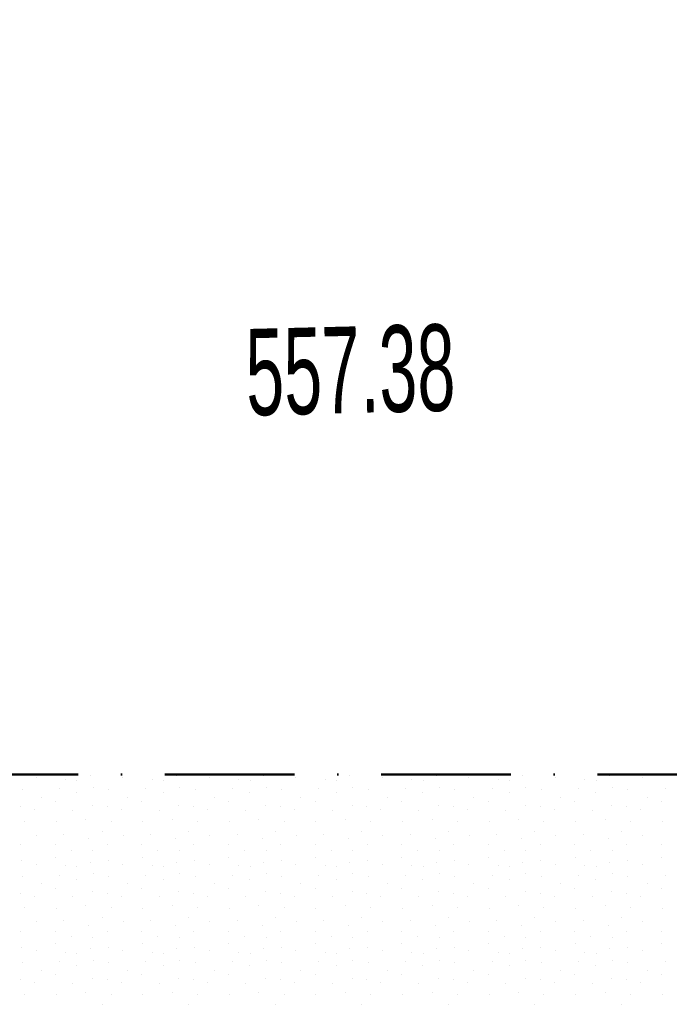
# Model space of a CAD drawing. Header units: millimetres. Extents: x -211955 to 157391, y -241491 to 94238.
# Tile 47 of 138: x -9063 to -7562, y -46608 to -44332. Entities that reach past the tile are written whole.
import ezdxf

# ---------------------------------------------------------------- set-up
doc = ezdxf.new("R2010")
doc.units = ezdxf.units.MM
doc.header["$PDMODE"] = 65
doc.linetypes.add('Cerchovana_1', pattern=[500, 300, -100, 0, -100])
for name, color, linetype, lineweight in [('XR$1$PODKLAD_1', 7, 'Continuous', 25), ('XR$3$SITUACE - BOURÁNÍ_1', 7, 'Continuous', 25), ('XR$4$SITUACE - BOURÁNÍ - KOTY_1', 7, 'Continuous', 25)]:
    doc.layers.add(name, color=color, linetype=linetype, lineweight=lineweight)
doc.styles.add('ARIALNARROW', font='ARIALN.TTF')
doc.dimstyles.new('DIMSTYLE_4', dxfattribs={"dimtxt": 250, "dimasz": 300, "dimexe": 0, "dimexo": 0, "dimgap": 125, "dimtad": 2, "dimlfac": 0.001, "dimrnd": 0.05, "dimzin": 4, "dimdsep": 46, "dimtxsty": 'ARIALNARROW', "dimblk1": 'ALL_ML_STRICH', "dimblk2": 'ALL_ML_STRICH', "dimsah": 1, "dimcen": 0, "dimclrd": 6, "dimclre": 6, "dimclrt": 6, "dimadec": 0, "dimazin": 0, "dimtfac": 1, "dimtdec": 0, "dimtix": 1, "dimtmove": 2, "dimatfit": 3, "dimfxl": 0, "dimtzin": 0, "dimlwd": 0, "dimlwe": 18, "dimarcsym": 0})

# ---------------------------------------------------------------- blocks, each defined once
blk = doc.blocks.new('VZOR_0')
at = {"layer": 'XR$3$SITUACE - BOURÁNÍ_1', "color": 204, "linetype": 'Continuous', "lineweight": 13}
for p, q in [((-9024.6, -46084.6), (-9024.6, -46084.6)), ((-8956.6, -46087.8), (-8956.6, -46087.8)), ((-8930.2, -46090), (-8930.2, -46090)), ((-8900, -46080), (-8900, -46080)), ((-8824.6, -46084.6), (-8824.6, -46084.6)), ((-8756.6, -46087.8), (-8756.6, -46087.8)), ((-8730.2, -46090), (-8730.2, -46090)), ((-8700, -46080), (-8700, -46080)), ((-8624.6, -46084.6), (-8624.6, -46084.6)), ((-8556.6, -46087.8), (-8556.6, -46087.8)), ((-8530.2, -46090), (-8530.2, -46090)), ((-8500, -46080), (-8500, -46080)), ((-8424.6, -46084.6), (-8424.6, -46084.6)), ((-8356.6, -46087.8), (-8356.6, -46087.8)), ((-8330.2, -46090), (-8330.2, -46090)), ((-8300, -46080), (-8300, -46080)), ((-8224.6, -46084.6), (-8224.6, -46084.6)), ((-8156.6, -46087.8), (-8156.6, -46087.8)), ((-8130.2, -46090), (-8130.2, -46090)), ((-8100, -46080), (-8100, -46080)), ((-8024.6, -46084.6), (-8024.6, -46084.6)), ((-7956.6, -46087.8), (-7956.6, -46087.8)), ((-7930.2, -46090), (-7930.2, -46090)), ((-7900, -46080), (-7900, -46080)), ((-7824.6, -46084.6), (-7824.6, -46084.6)), ((-7756.6, -46087.8), (-7756.6, -46087.8)), ((-7730.2, -46090), (-7730.2, -46090)), ((-7700, -46080), (-7700, -46080)), ((-7624.6, -46084.6), (-7624.6, -46084.6)), ((-9057.2, -46111.8), (-9057.2, -46111.8)), ((-8971.2, -46110.4), (-8971.2, -46110.4)), ((-8931.2, -46119.8), (-8931.2, -46119.8)), ((-8893, -46107), (-8893, -46107)), ((-8857.2, -46111.8), (-8857.2, -46111.8)), ((-8771.2, -46110.4), (-8771.2, -46110.4)), ((-8731.2, -46119.8), (-8731.2, -46119.8)), ((-8693, -46107), (-8693, -46107)), ((-8657.2, -46111.8), (-8657.2, -46111.8)), ((-8571.2, -46110.4), (-8571.2, -46110.4)), ((-8531.2, -46119.8), (-8531.2, -46119.8)), ((-8493, -46107), (-8493, -46107)), ((-8457.2, -46111.8), (-8457.2, -46111.8)), ((-8371.2, -46110.4), (-8371.2, -46110.4)), ((-8331.2, -46119.8), (-8331.2, -46119.8)), ((-8293, -46107), (-8293, -46107)), ((-8257.2, -46111.8), (-8257.2, -46111.8)), ((-8171.2, -46110.4), (-8171.2, -46110.4)), ((-8131.2, -46119.8), (-8131.2, -46119.8)), ((-8093, -46107), (-8093, -46107)), ((-8057.2, -46111.8), (-8057.2, -46111.8)), ((-7971.2, -46110.4), (-7971.2, -46110.4)), ((-7931.2, -46119.8), (-7931.2, -46119.8)), ((-7893, -46107), (-7893, -46107)), ((-7857.2, -46111.8), (-7857.2, -46111.8)), ((-7771.2, -46110.4), (-7771.2, -46110.4)), ((-7731.2, -46119.8), (-7731.2, -46119.8)), ((-7693, -46107), (-7693, -46107)), ((-7657.2, -46111.8), (-7657.2, -46111.8)), ((-7571.2, -46110.4), (-7571.2, -46110.4)), ((-9013, -46129.6), (-9013, -46129.6)), ((-8980, -46140), (-8980, -46140)), ((-8813, -46129.6), (-8813, -46129.6)), ((-8780, -46140), (-8780, -46140)), ((-8613, -46129.6), (-8613, -46129.6)), ((-8580, -46140), (-8580, -46140)), ((-8413, -46129.6), (-8413, -46129.6)), ((-8380, -46140), (-8380, -46140)), ((-8213, -46129.6), (-8213, -46129.6)), ((-8180, -46140), (-8180, -46140)), ((-8013, -46129.6), (-8013, -46129.6)), ((-7980, -46140), (-7980, -46140)), ((-7813, -46129.6), (-7813, -46129.6)), ((-7780, -46140), (-7780, -46140)), ((-7613, -46129.6), (-7613, -46129.6)), ((-7580, -46140), (-7580, -46140)), ((-9060.2, -46151.8), (-9060.2, -46151.8)), ((-9028, -46158.6), (-9028, -46158.6)), ((-8940, -46160), (-8940, -46160)), ((-8894.6, -46148.4), (-8894.6, -46148.4)), ((-8860.2, -46151.8), (-8860.2, -46151.8)), ((-8828, -46158.6), (-8828, -46158.6)), ((-8740, -46160), (-8740, -46160)), ((-8694.6, -46148.4), (-8694.6, -46148.4)), ((-8660.2, -46151.8), (-8660.2, -46151.8)), ((-8628, -46158.6), (-8628, -46158.6)), ((-8540, -46160), (-8540, -46160)), ((-8494.6, -46148.4), (-8494.6, -46148.4)), ((-8460.2, -46151.8), (-8460.2, -46151.8)), ((-8428, -46158.6), (-8428, -46158.6)), ((-8340, -46160), (-8340, -46160)), ((-8294.6, -46148.4), (-8294.6, -46148.4)), ((-8260.2, -46151.8), (-8260.2, -46151.8)), ((-8228, -46158.6), (-8228, -46158.6)), ((-8140, -46160), (-8140, -46160)), ((-8094.6, -46148.4), (-8094.6, -46148.4)), ((-8060.2, -46151.8), (-8060.2, -46151.8)), ((-8028, -46158.6), (-8028, -46158.6)), ((-7940, -46160), (-7940, -46160)), ((-7894.6, -46148.4), (-7894.6, -46148.4)), ((-7860.2, -46151.8), (-7860.2, -46151.8)), ((-7828, -46158.6), (-7828, -46158.6)), ((-7740, -46160), (-7740, -46160)), ((-7694.6, -46148.4), (-7694.6, -46148.4)), ((-7660.2, -46151.8), (-7660.2, -46151.8)), ((-7628, -46158.6), (-7628, -46158.6)), ((-9051.2, -46184.8), (-9051.2, -46184.8)), ((-8978.2, -46186), (-8978.2, -46186)), ((-8909.8, -46180.8), (-8909.8, -46180.8)), ((-8851.2, -46184.8), (-8851.2, -46184.8)), ((-8778.2, -46186), (-8778.2, -46186)), ((-8709.8, -46180.8), (-8709.8, -46180.8)), ((-8651.2, -46184.8), (-8651.2, -46184.8)), ((-8578.2, -46186), (-8578.2, -46186)), ((-8509.8, -46180.8), (-8509.8, -46180.8)), ((-8451.2, -46184.8), (-8451.2, -46184.8)), ((-8378.2, -46186), (-8378.2, -46186)), ((-8309.8, -46180.8), (-8309.8, -46180.8)), ((-8251.2, -46184.8), (-8251.2, -46184.8)), ((-8178.2, -46186), (-8178.2, -46186)), ((-8109.8, -46180.8), (-8109.8, -46180.8)), ((-8051.2, -46184.8), (-8051.2, -46184.8)), ((-7978.2, -46186), (-7978.2, -46186)), ((-7909.8, -46180.8), (-7909.8, -46180.8)), ((-7851.2, -46184.8), (-7851.2, -46184.8)), ((-7778.2, -46186), (-7778.2, -46186)), ((-7709.8, -46180.8), (-7709.8, -46180.8)), ((-7651.2, -46184.8), (-7651.2, -46184.8)), ((-7578.2, -46186), (-7578.2, -46186)), ((-8872, -46208.4), (-8872, -46208.4)), ((-8672, -46208.4), (-8672, -46208.4)), ((-8472, -46208.4), (-8472, -46208.4)), ((-8272, -46208.4), (-8272, -46208.4)), ((-8072, -46208.4), (-8072, -46208.4)), ((-7872, -46208.4), (-7872, -46208.4)), ((-7672, -46208.4), (-7672, -46208.4)), ((-9023.8, -46217.2), (-9023.8, -46217.2)), ((-8960.4, -46215.6), (-8960.4, -46215.6)), ((-8902.6, -46225.8), (-8902.6, -46225.8)), ((-8823.8, -46217.2), (-8823.8, -46217.2)), ((-8760.4, -46215.6), (-8760.4, -46215.6)), ((-8702.6, -46225.8), (-8702.6, -46225.8)), ((-8623.8, -46217.2), (-8623.8, -46217.2)), ((-8560.4, -46215.6), (-8560.4, -46215.6)), ((-8502.6, -46225.8), (-8502.6, -46225.8)), ((-8423.8, -46217.2), (-8423.8, -46217.2)), ((-8360.4, -46215.6), (-8360.4, -46215.6)), ((-8302.6, -46225.8), (-8302.6, -46225.8)), ((-8223.8, -46217.2), (-8223.8, -46217.2)), ((-8160.4, -46215.6), (-8160.4, -46215.6)), ((-8102.6, -46225.8), (-8102.6, -46225.8)), ((-8023.8, -46217.2), (-8023.8, -46217.2)), ((-7960.4, -46215.6), (-7960.4, -46215.6)), ((-7902.6, -46225.8), (-7902.6, -46225.8)), ((-7823.8, -46217.2), (-7823.8, -46217.2)), ((-7760.4, -46215.6), (-7760.4, -46215.6)), ((-7702.6, -46225.8), (-7702.6, -46225.8)), ((-7623.8, -46217.2), (-7623.8, -46217.2)), ((-9060, -46240), (-9060, -46240)), ((-8980, -46240), (-8980, -46240)), ((-8943.2, -46252.4), (-8943.2, -46252.4)), ((-8893.2, -46253), (-8893.2, -46253)), ((-8860, -46240), (-8860, -46240)), ((-8780, -46240), (-8780, -46240)), ((-8743.2, -46252.4), (-8743.2, -46252.4)), ((-8693.2, -46253), (-8693.2, -46253)), ((-8660, -46240), (-8660, -46240)), ((-8580, -46240), (-8580, -46240)), ((-8543.2, -46252.4), (-8543.2, -46252.4)), ((-8493.2, -46253), (-8493.2, -46253)), ((-8460, -46240), (-8460, -46240)), ((-8380, -46240), (-8380, -46240)), ((-8343.2, -46252.4), (-8343.2, -46252.4)), ((-8293.2, -46253), (-8293.2, -46253)), ((-8260, -46240), (-8260, -46240)), ((-8180, -46240), (-8180, -46240)), ((-8143.2, -46252.4), (-8143.2, -46252.4)), ((-8093.2, -46253), (-8093.2, -46253)), ((-8060, -46240), (-8060, -46240)), ((-7980, -46240), (-7980, -46240)), ((-7943.2, -46252.4), (-7943.2, -46252.4)), ((-7893.2, -46253), (-7893.2, -46253)), ((-7860, -46240), (-7860, -46240)), ((-7780, -46240), (-7780, -46240)), ((-7743.2, -46252.4), (-7743.2, -46252.4)), ((-7693.2, -46253), (-7693.2, -46253)), ((-7660, -46240), (-7660, -46240)), ((-7580, -46240), (-7580, -46240)), ((-9058.2, -46276.4), (-9058.2, -46276.4)), ((-8979.4, -46268), (-8979.4, -46268)), ((-8900, -46280), (-8900, -46280)), ((-8858.2, -46276.4), (-8858.2, -46276.4)), ((-8779.4, -46268), (-8779.4, -46268)), ((-8700, -46280), (-8700, -46280)), ((-8658.2, -46276.4), (-8658.2, -46276.4)), ((-8579.4, -46268), (-8579.4, -46268)), ((-8500, -46280), (-8500, -46280)), ((-8458.2, -46276.4), (-8458.2, -46276.4)), ((-8379.4, -46268), (-8379.4, -46268)), ((-8300, -46280), (-8300, -46280)), ((-8258.2, -46276.4), (-8258.2, -46276.4)), ((-8179.4, -46268), (-8179.4, -46268)), ((-8100, -46280), (-8100, -46280)), ((-8058.2, -46276.4), (-8058.2, -46276.4)), ((-7979.4, -46268), (-7979.4, -46268)), ((-7900, -46280), (-7900, -46280)), ((-7858.2, -46276.4), (-7858.2, -46276.4)), ((-7779.4, -46268), (-7779.4, -46268)), ((-7700, -46280), (-7700, -46280)), ((-7658.2, -46276.4), (-7658.2, -46276.4)), ((-7579.4, -46268), (-7579.4, -46268)), ((-9024.6, -46284.6), (-9024.6, -46284.6)), ((-8956.6, -46287.8), (-8956.6, -46287.8)), ((-8930.2, -46290), (-8930.2, -46290)), ((-8824.6, -46284.6), (-8824.6, -46284.6)), ((-8756.6, -46287.8), (-8756.6, -46287.8)), ((-8730.2, -46290), (-8730.2, -46290)), ((-8624.6, -46284.6), (-8624.6, -46284.6)), ((-8556.6, -46287.8), (-8556.6, -46287.8)), ((-8530.2, -46290), (-8530.2, -46290)), ((-8424.6, -46284.6), (-8424.6, -46284.6)), ((-8356.6, -46287.8), (-8356.6, -46287.8)), ((-8330.2, -46290), (-8330.2, -46290)), ((-8224.6, -46284.6), (-8224.6, -46284.6)), ((-8156.6, -46287.8), (-8156.6, -46287.8)), ((-8130.2, -46290), (-8130.2, -46290)), ((-8024.6, -46284.6), (-8024.6, -46284.6)), ((-7956.6, -46287.8), (-7956.6, -46287.8)), ((-7930.2, -46290), (-7930.2, -46290)), ((-7824.6, -46284.6), (-7824.6, -46284.6)), ((-7756.6, -46287.8), (-7756.6, -46287.8)), ((-7730.2, -46290), (-7730.2, -46290)), ((-7624.6, -46284.6), (-7624.6, -46284.6)), ((-9057.2, -46311.8), (-9057.2, -46311.8)), ((-8971.2, -46310.4), (-8971.2, -46310.4)), ((-8931.2, -46319.8), (-8931.2, -46319.8)), ((-8893, -46307), (-8893, -46307)), ((-8857.2, -46311.8), (-8857.2, -46311.8)), ((-8771.2, -46310.4), (-8771.2, -46310.4)), ((-8731.2, -46319.8), (-8731.2, -46319.8)), ((-8693, -46307), (-8693, -46307)), ((-8657.2, -46311.8), (-8657.2, -46311.8)), ((-8571.2, -46310.4), (-8571.2, -46310.4)), ((-8531.2, -46319.8), (-8531.2, -46319.8)), ((-8493, -46307), (-8493, -46307)), ((-8457.2, -46311.8), (-8457.2, -46311.8)), ((-8371.2, -46310.4), (-8371.2, -46310.4)), ((-8331.2, -46319.8), (-8331.2, -46319.8)), ((-8293, -46307), (-8293, -46307)), ((-8257.2, -46311.8), (-8257.2, -46311.8)), ((-8171.2, -46310.4), (-8171.2, -46310.4)), ((-8131.2, -46319.8), (-8131.2, -46319.8)), ((-8093, -46307), (-8093, -46307)), ((-8057.2, -46311.8), (-8057.2, -46311.8)), ((-7971.2, -46310.4), (-7971.2, -46310.4)), ((-7931.2, -46319.8), (-7931.2, -46319.8)), ((-7893, -46307), (-7893, -46307)), ((-7857.2, -46311.8), (-7857.2, -46311.8)), ((-7771.2, -46310.4), (-7771.2, -46310.4)), ((-7731.2, -46319.8), (-7731.2, -46319.8)), ((-7693, -46307), (-7693, -46307)), ((-7657.2, -46311.8), (-7657.2, -46311.8)), ((-7571.2, -46310.4), (-7571.2, -46310.4)), ((-9013, -46329.6), (-9013, -46329.6)), ((-8980, -46340), (-8980, -46340)), ((-8894.6, -46348.4), (-8894.6, -46348.4)), ((-8813, -46329.6), (-8813, -46329.6)), ((-8780, -46340), (-8780, -46340)), ((-8694.6, -46348.4), (-8694.6, -46348.4)), ((-8613, -46329.6), (-8613, -46329.6)), ((-8580, -46340), (-8580, -46340)), ((-8494.6, -46348.4), (-8494.6, -46348.4)), ((-8413, -46329.6), (-8413, -46329.6)), ((-8380, -46340), (-8380, -46340)), ((-8294.6, -46348.4), (-8294.6, -46348.4)), ((-8213, -46329.6), (-8213, -46329.6)), ((-8180, -46340), (-8180, -46340)), ((-8094.6, -46348.4), (-8094.6, -46348.4)), ((-8013, -46329.6), (-8013, -46329.6)), ((-7980, -46340), (-7980, -46340)), ((-7894.6, -46348.4), (-7894.6, -46348.4)), ((-7813, -46329.6), (-7813, -46329.6)), ((-7780, -46340), (-7780, -46340)), ((-7694.6, -46348.4), (-7694.6, -46348.4)), ((-7613, -46329.6), (-7613, -46329.6)), ((-7580, -46340), (-7580, -46340)), ((-9060.2, -46351.8), (-9060.2, -46351.8)), ((-9028, -46358.6), (-9028, -46358.6)), ((-8940, -46360), (-8940, -46360)), ((-8860.2, -46351.8), (-8860.2, -46351.8)), ((-8828, -46358.6), (-8828, -46358.6)), ((-8740, -46360), (-8740, -46360)), ((-8660.2, -46351.8), (-8660.2, -46351.8)), ((-8628, -46358.6), (-8628, -46358.6)), ((-8540, -46360), (-8540, -46360)), ((-8460.2, -46351.8), (-8460.2, -46351.8)), ((-8428, -46358.6), (-8428, -46358.6)), ((-8340, -46360), (-8340, -46360)), ((-8260.2, -46351.8), (-8260.2, -46351.8)), ((-8228, -46358.6), (-8228, -46358.6)), ((-8140, -46360), (-8140, -46360)), ((-8060.2, -46351.8), (-8060.2, -46351.8)), ((-8028, -46358.6), (-8028, -46358.6)), ((-7940, -46360), (-7940, -46360)), ((-7860.2, -46351.8), (-7860.2, -46351.8)), ((-7828, -46358.6), (-7828, -46358.6)), ((-7740, -46360), (-7740, -46360)), ((-7660.2, -46351.8), (-7660.2, -46351.8)), ((-7628, -46358.6), (-7628, -46358.6)), ((-9051.2, -46384.8), (-9051.2, -46384.8)), ((-8978.2, -46386), (-8978.2, -46386)), ((-8909.8, -46380.8), (-8909.8, -46380.8)), ((-8851.2, -46384.8), (-8851.2, -46384.8)), ((-8778.2, -46386), (-8778.2, -46386)), ((-8709.8, -46380.8), (-8709.8, -46380.8)), ((-8651.2, -46384.8), (-8651.2, -46384.8)), ((-8578.2, -46386), (-8578.2, -46386)), ((-8509.8, -46380.8), (-8509.8, -46380.8)), ((-8451.2, -46384.8), (-8451.2, -46384.8)), ((-8378.2, -46386), (-8378.2, -46386)), ((-8309.8, -46380.8), (-8309.8, -46380.8)), ((-8251.2, -46384.8), (-8251.2, -46384.8)), ((-8178.2, -46386), (-8178.2, -46386)), ((-8109.8, -46380.8), (-8109.8, -46380.8)), ((-8051.2, -46384.8), (-8051.2, -46384.8)), ((-7978.2, -46386), (-7978.2, -46386)), ((-7909.8, -46380.8), (-7909.8, -46380.8)), ((-7851.2, -46384.8), (-7851.2, -46384.8)), ((-7778.2, -46386), (-7778.2, -46386)), ((-7709.8, -46380.8), (-7709.8, -46380.8)), ((-7651.2, -46384.8), (-7651.2, -46384.8)), ((-7578.2, -46386), (-7578.2, -46386)), ((-9023.8, -46417.2), (-9023.8, -46417.2)), ((-8960.4, -46415.6), (-8960.4, -46415.6)), ((-8872, -46408.4), (-8872, -46408.4)), ((-8823.8, -46417.2), (-8823.8, -46417.2)), ((-8760.4, -46415.6), (-8760.4, -46415.6)), ((-8672, -46408.4), (-8672, -46408.4)), ((-8623.8, -46417.2), (-8623.8, -46417.2)), ((-8560.4, -46415.6), (-8560.4, -46415.6)), ((-8472, -46408.4), (-8472, -46408.4)), ((-8423.8, -46417.2), (-8423.8, -46417.2)), ((-8360.4, -46415.6), (-8360.4, -46415.6)), ((-8272, -46408.4), (-8272, -46408.4)), ((-8223.8, -46417.2), (-8223.8, -46417.2)), ((-8160.4, -46415.6), (-8160.4, -46415.6)), ((-8072, -46408.4), (-8072, -46408.4)), ((-8023.8, -46417.2), (-8023.8, -46417.2)), ((-7960.4, -46415.6), (-7960.4, -46415.6)), ((-7872, -46408.4), (-7872, -46408.4)), ((-7823.8, -46417.2), (-7823.8, -46417.2)), ((-7760.4, -46415.6), (-7760.4, -46415.6)), ((-7672, -46408.4), (-7672, -46408.4)), ((-7623.8, -46417.2), (-7623.8, -46417.2)), ((-9060, -46440), (-9060, -46440)), ((-8980, -46440), (-8980, -46440)), ((-8902.6, -46425.8), (-8902.6, -46425.8)), ((-8860, -46440), (-8860, -46440)), ((-8780, -46440), (-8780, -46440)), ((-8702.6, -46425.8), (-8702.6, -46425.8)), ((-8660, -46440), (-8660, -46440)), ((-8580, -46440), (-8580, -46440)), ((-8502.6, -46425.8), (-8502.6, -46425.8)), ((-8460, -46440), (-8460, -46440)), ((-8380, -46440), (-8380, -46440)), ((-8302.6, -46425.8), (-8302.6, -46425.8)), ((-8260, -46440), (-8260, -46440)), ((-8180, -46440), (-8180, -46440)), ((-8102.6, -46425.8), (-8102.6, -46425.8)), ((-8060, -46440), (-8060, -46440)), ((-7980, -46440), (-7980, -46440)), ((-7902.6, -46425.8), (-7902.6, -46425.8)), ((-7860, -46440), (-7860, -46440)), ((-7780, -46440), (-7780, -46440)), ((-7702.6, -46425.8), (-7702.6, -46425.8)), ((-7660, -46440), (-7660, -46440)), ((-7580, -46440), (-7580, -46440)), ((-8943.2, -46452.4), (-8943.2, -46452.4)), ((-8893.2, -46453), (-8893.2, -46453)), ((-8743.2, -46452.4), (-8743.2, -46452.4)), ((-8693.2, -46453), (-8693.2, -46453)), ((-8543.2, -46452.4), (-8543.2, -46452.4)), ((-8493.2, -46453), (-8493.2, -46453)), ((-8343.2, -46452.4), (-8343.2, -46452.4)), ((-8293.2, -46453), (-8293.2, -46453)), ((-8143.2, -46452.4), (-8143.2, -46452.4)), ((-8093.2, -46453), (-8093.2, -46453)), ((-7943.2, -46452.4), (-7943.2, -46452.4)), ((-7893.2, -46453), (-7893.2, -46453)), ((-7743.2, -46452.4), (-7743.2, -46452.4)), ((-7693.2, -46453), (-7693.2, -46453)), ((-9058.2, -46476.4), (-9058.2, -46476.4)), ((-9024.6, -46484.6), (-9024.6, -46484.6)), ((-8979.4, -46468), (-8979.4, -46468)), ((-8956.6, -46487.8), (-8956.6, -46487.8)), ((-8900, -46480), (-8900, -46480)), ((-8858.2, -46476.4), (-8858.2, -46476.4)), ((-8824.6, -46484.6), (-8824.6, -46484.6)), ((-8779.4, -46468), (-8779.4, -46468)), ((-8756.6, -46487.8), (-8756.6, -46487.8)), ((-8700, -46480), (-8700, -46480)), ((-8658.2, -46476.4), (-8658.2, -46476.4)), ((-8624.6, -46484.6), (-8624.6, -46484.6)), ((-8579.4, -46468), (-8579.4, -46468)), ((-8556.6, -46487.8), (-8556.6, -46487.8)), ((-8500, -46480), (-8500, -46480)), ((-8458.2, -46476.4), (-8458.2, -46476.4)), ((-8424.6, -46484.6), (-8424.6, -46484.6)), ((-8379.4, -46468), (-8379.4, -46468)), ((-8356.6, -46487.8), (-8356.6, -46487.8)), ((-8300, -46480), (-8300, -46480)), ((-8258.2, -46476.4), (-8258.2, -46476.4)), ((-8224.6, -46484.6), (-8224.6, -46484.6)), ((-8179.4, -46468), (-8179.4, -46468)), ((-8156.6, -46487.8), (-8156.6, -46487.8)), ((-8100, -46480), (-8100, -46480)), ((-8058.2, -46476.4), (-8058.2, -46476.4)), ((-8024.6, -46484.6), (-8024.6, -46484.6)), ((-7979.4, -46468), (-7979.4, -46468)), ((-7956.6, -46487.8), (-7956.6, -46487.8)), ((-7900, -46480), (-7900, -46480)), ((-7858.2, -46476.4), (-7858.2, -46476.4)), ((-7824.6, -46484.6), (-7824.6, -46484.6)), ((-7779.4, -46468), (-7779.4, -46468)), ((-7756.6, -46487.8), (-7756.6, -46487.8)), ((-7700, -46480), (-7700, -46480)), ((-7658.2, -46476.4), (-7658.2, -46476.4)), ((-7624.6, -46484.6), (-7624.6, -46484.6)), ((-7579.4, -46468), (-7579.4, -46468)), ((-8971.2, -46510.4), (-8971.2, -46510.4)), ((-8930.2, -46490), (-8930.2, -46490)), ((-8893, -46507), (-8893, -46507)), ((-8771.2, -46510.4), (-8771.2, -46510.4)), ((-8730.2, -46490), (-8730.2, -46490)), ((-8693, -46507), (-8693, -46507)), ((-8571.2, -46510.4), (-8571.2, -46510.4)), ((-8530.2, -46490), (-8530.2, -46490)), ((-8493, -46507), (-8493, -46507)), ((-8371.2, -46510.4), (-8371.2, -46510.4)), ((-8330.2, -46490), (-8330.2, -46490)), ((-8293, -46507), (-8293, -46507)), ((-8171.2, -46510.4), (-8171.2, -46510.4)), ((-8130.2, -46490), (-8130.2, -46490)), ((-8093, -46507), (-8093, -46507)), ((-7971.2, -46510.4), (-7971.2, -46510.4)), ((-7930.2, -46490), (-7930.2, -46490)), ((-7893, -46507), (-7893, -46507)), ((-7771.2, -46510.4), (-7771.2, -46510.4)), ((-7730.2, -46490), (-7730.2, -46490)), ((-7693, -46507), (-7693, -46507)), ((-7571.2, -46510.4), (-7571.2, -46510.4)), ((-9057.2, -46511.8), (-9057.2, -46511.8)), ((-9013, -46529.6), (-9013, -46529.6)), ((-8931.2, -46519.8), (-8931.2, -46519.8)), ((-8857.2, -46511.8), (-8857.2, -46511.8)), ((-8813, -46529.6), (-8813, -46529.6)), ((-8731.2, -46519.8), (-8731.2, -46519.8)), ((-8657.2, -46511.8), (-8657.2, -46511.8)), ((-8613, -46529.6), (-8613, -46529.6)), ((-8531.2, -46519.8), (-8531.2, -46519.8)), ((-8457.2, -46511.8), (-8457.2, -46511.8)), ((-8413, -46529.6), (-8413, -46529.6)), ((-8331.2, -46519.8), (-8331.2, -46519.8)), ((-8257.2, -46511.8), (-8257.2, -46511.8)), ((-8213, -46529.6), (-8213, -46529.6)), ((-8131.2, -46519.8), (-8131.2, -46519.8)), ((-8057.2, -46511.8), (-8057.2, -46511.8)), ((-8013, -46529.6), (-8013, -46529.6)), ((-7931.2, -46519.8), (-7931.2, -46519.8)), ((-7857.2, -46511.8), (-7857.2, -46511.8)), ((-7813, -46529.6), (-7813, -46529.6)), ((-7731.2, -46519.8), (-7731.2, -46519.8)), ((-7657.2, -46511.8), (-7657.2, -46511.8)), ((-7613, -46529.6), (-7613, -46529.6)), ((-9060.2, -46551.8), (-9060.2, -46551.8)), ((-8980, -46540), (-8980, -46540)), ((-8894.6, -46548.4), (-8894.6, -46548.4)), ((-8860.2, -46551.8), (-8860.2, -46551.8)), ((-8780, -46540), (-8780, -46540)), ((-8694.6, -46548.4), (-8694.6, -46548.4)), ((-8660.2, -46551.8), (-8660.2, -46551.8)), ((-8580, -46540), (-8580, -46540)), ((-8494.6, -46548.4), (-8494.6, -46548.4)), ((-8460.2, -46551.8), (-8460.2, -46551.8)), ((-8380, -46540), (-8380, -46540)), ((-8294.6, -46548.4), (-8294.6, -46548.4)), ((-8260.2, -46551.8), (-8260.2, -46551.8)), ((-8180, -46540), (-8180, -46540)), ((-8094.6, -46548.4), (-8094.6, -46548.4)), ((-8060.2, -46551.8), (-8060.2, -46551.8)), ((-7980, -46540), (-7980, -46540)), ((-7894.6, -46548.4), (-7894.6, -46548.4)), ((-7860.2, -46551.8), (-7860.2, -46551.8)), ((-7780, -46540), (-7780, -46540)), ((-7694.6, -46548.4), (-7694.6, -46548.4)), ((-7660.2, -46551.8), (-7660.2, -46551.8)), ((-7580, -46540), (-7580, -46540)), ((-9028, -46558.6), (-9028, -46558.6)), ((-8940, -46560), (-8940, -46560)), ((-8828, -46558.6), (-8828, -46558.6)), ((-8740, -46560), (-8740, -46560)), ((-8628, -46558.6), (-8628, -46558.6)), ((-8540, -46560), (-8540, -46560)), ((-8428, -46558.6), (-8428, -46558.6)), ((-8340, -46560), (-8340, -46560)), ((-8228, -46558.6), (-8228, -46558.6)), ((-8140, -46560), (-8140, -46560)), ((-8028, -46558.6), (-8028, -46558.6)), ((-7940, -46560), (-7940, -46560)), ((-7828, -46558.6), (-7828, -46558.6)), ((-7740, -46560), (-7740, -46560)), ((-7628, -46558.6), (-7628, -46558.6)), ((-9051.2, -46584.8), (-9051.2, -46584.8)), ((-8978.2, -46586), (-8978.2, -46586)), ((-8909.8, -46580.8), (-8909.8, -46580.8)), ((-8851.2, -46584.8), (-8851.2, -46584.8)), ((-8778.2, -46586), (-8778.2, -46586)), ((-8709.8, -46580.8), (-8709.8, -46580.8)), ((-8651.2, -46584.8), (-8651.2, -46584.8)), ((-8578.2, -46586), (-8578.2, -46586)), ((-8509.8, -46580.8), (-8509.8, -46580.8)), ((-8451.2, -46584.8), (-8451.2, -46584.8)), ((-8378.2, -46586), (-8378.2, -46586)), ((-8309.8, -46580.8), (-8309.8, -46580.8)), ((-8251.2, -46584.8), (-8251.2, -46584.8)), ((-8178.2, -46586), (-8178.2, -46586)), ((-8109.8, -46580.8), (-8109.8, -46580.8)), ((-8051.2, -46584.8), (-8051.2, -46584.8)), ((-7978.2, -46586), (-7978.2, -46586)), ((-7909.8, -46580.8), (-7909.8, -46580.8)), ((-7851.2, -46584.8), (-7851.2, -46584.8)), ((-7778.2, -46586), (-7778.2, -46586)), ((-7709.8, -46580.8), (-7709.8, -46580.8)), ((-7651.2, -46584.8), (-7651.2, -46584.8)), ((-7578.2, -46586), (-7578.2, -46586)), ((-8872, -46608.4), (-8872, -46608.4)), ((-8672, -46608.4), (-8672, -46608.4)), ((-8472, -46608.4), (-8472, -46608.4)), ((-8272, -46608.4), (-8272, -46608.4)), ((-8072, -46608.4), (-8072, -46608.4)), ((-7872, -46608.4), (-7872, -46608.4)), ((-7672, -46608.4), (-7672, -46608.4))]:
    blk.add_line(p, q, dxfattribs=at)
blk = doc.blocks.new('ALL_ML_STRICH')
at = {"color": 0, "linetype": 'ByBlock', "lineweight": -2}
for p, q in [((0, -0.5), (0, 0.5)), ((-0.3, -0.3), (0.3, 0.3)), ((-1, 0), (0.5, 0))]:
    blk.add_line(p, q, dxfattribs=at)
blk = doc.blocks.new('*D23')
at = {"layer": 'DEFPOINTS', "color": 6, "linetype": 'Continuous', "lineweight": 18}
for p in [(-10227.8, -40830.5), (-10227.8, -44591.7), (-3382.8, -46076.7)]:
    blk.add_point(p, dxfattribs=at)
at = {"layer": 'XR$4$SITUACE - BOURÁNÍ - KOTY_1', "color": 6, "linetype": 'Continuous', "lineweight": -2}
for p, q in [((-10227.8, -42762.4), (-10227.8, -40830.5)), ((-10227.8, -40830.5), (-3382.8, -40830.5)), ((-3382.8, -42837.3), (-3382.8, -40830.5))]:
    blk.add_line(p, q, dxfattribs=at)
at = {"layer": 'XR$4$SITUACE - BOURÁNÍ - KOTY_1', "color": 6, "linetype": 'Continuous', "lineweight": 18, "xscale": 300, "yscale": 300, "zscale": 300, "rotation": 180}
blk.add_blockref('ALL_ML_STRICH', (-10227.8, -40830.5), dxfattribs=at)
at = {"layer": 'XR$4$SITUACE - BOURÁNÍ - KOTY_1', "color": 6, "linetype": 'Continuous', "lineweight": 18, "xscale": 300, "yscale": 300, "zscale": 300}
blk.add_blockref('ALL_ML_STRICH', (-3382.8, -40830.5), dxfattribs=at)
at = {"layer": 'XR$4$SITUACE - BOURÁNÍ - KOTY_1', "color": 6, "linetype": 'Continuous', "lineweight": 18, "insert": (-6761.3, -40605.5), "char_height": 250, "width": 811.429, "attachment_point": 5, "style": 'ARIALNARROW'}
blk.add_mtext('\\W0.81;\\A1;{6.85}', dxfattribs=at)

msp = doc.modelspace()

# ---------------------------------------------------------------- linework, layer by layer
at = {"layer": 'XR$3$SITUACE - BOURÁNÍ_1', "color": 204, "linetype": 'Cerchovana_1', "lineweight": 50}
msp.add_line((-10227.849, -46076.677), (-3382.849, -46076.677), dxfattribs=at)

# ---------------------------------------------------------------- block references
at = {"layer": 'XR$3$SITUACE - BOURÁNÍ_1', "color": 204, "linetype": 'Continuous', "lineweight": 13}
msp.add_blockref('VZOR_0', (0, 0), dxfattribs=at)

# ---------------------------------------------------------------- texts
at = {"layer": 'XR$1$PODKLAD_1', "color": 12, "linetype": 'Continuous', "lineweight": 18, "insert": (-8298.391, -45142.572), "char_height": 200, "width": 554.70854, "attachment_point": 5, "rotation": 1.393783, "style": 'ARIALNARROW'}
msp.add_mtext('\\W0.69;557.38', dxfattribs=at)

# ---------------------------------------------------------------- dimensions: what is measured, and where the dimension line sits
at = {"layer": 'XR$4$SITUACE - BOURÁNÍ - KOTY_1', "color": 6, "linetype": 'Continuous', "lineweight": 18}
dim = msp.add_linear_dim(base=(-3382.849105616, -40830.484458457), p1=(-10227.849105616, -42762.36102365), p2=(-3382.849105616, -42837.291973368), dimstyle='DIMSTYLE_4', override={"dimpost": '<>', "dimclrd": 6, "dimclre": 6, "dimclrt": 6, "dimlwd": 0, "dimlwe": 18}, dxfattribs=at)
dim.commit()
dim.dimension.update_dxf_attribs({"geometry": '*D23', "text_midpoint": (-6761.349105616, -40605.484458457), "dimtype": 160})

doc.saveas('drawing.dxf')
